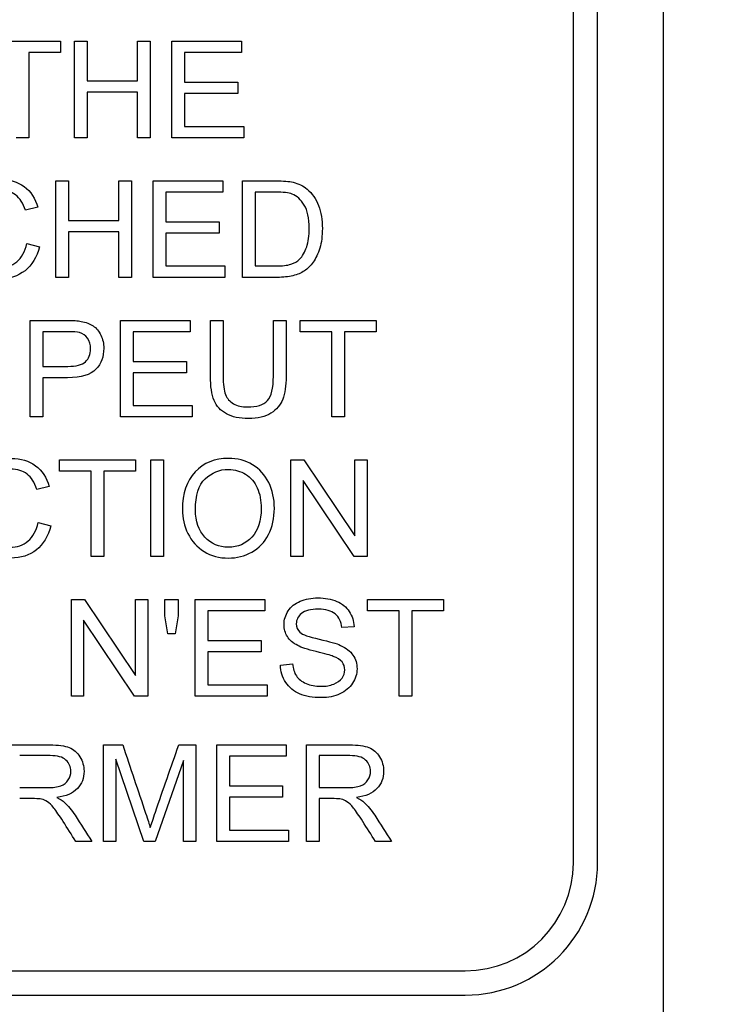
# Model space of a CAD drawing. Header units: inches. Extents: x 2 to 538, y -2 to 358.
# Tile 39 of 119: x 185.964 to 186.618, y 192.18 to 193.112. Entities that reach past the tile are written whole.
import ezdxf
from ezdxf.enums import TextEntityAlignment as Align

# ---------------------------------------------------------------- set-up
doc = ezdxf.new("R2010")
doc.units = ezdxf.units.IN
doc.header["$MEASUREMENT"] = 0
doc.layers.add('Default', color=7, linetype='Continuous')
doc.layers.add('LAB20180', color=7, linetype='Continuous')
doc.styles.add('SEACAD_Times_New_Roman', font='times.ttf')
doc.dimstyles.new('HAMMOND_(STH_-_540x360)', dxfattribs={"dimtxt": 2, "dimasz": 2.5, "dimexe": 1, "dimexo": 1, "dimgap": 0.5, "dimtad": 0, "dimtih": 1, "dimtoh": 1, "dimzin": 0, "dimdsep": 46, "dimtxsty": 'SEACAD_Times_New_Roman', "dimblk1": '_SE_FILLED', "dimblk2": '_SE_FILLED', "dimsah": 1, "dimcen": 1, "dimadec": 0, "dimazin": 0, "dimtfac": 0.8, "dimtofl": 0, "dimtmove": 1, "dimatfit": 3, "dimfxl": 1, "dimtolj": 1, "dimtzin": 0, "dimarcsym": 0})

# ---------------------------------------------------------------- blocks, each defined once
blk = doc.blocks.new('SE')
at = {"layer": 'LAB20180', "color": 7, "linetype": 'Continuous'}
for p, q in [((186.57436, 192.12578), (186.57436, 195.87578)), ((186.48886, 192.31375), (186.48886, 195.68782)), ((186.51186, 192.31375), (186.51186, 195.68782)), ((185.93053, 193.09204), (186.00266, 193.09204)), ((186.00266, 193.09204), (186.00266, 193.08132)), ((186.01599, 193.00056), (186.01599, 193.09204)), ((186.01599, 193.09204), (186.02804, 193.09204)), ((186.02804, 193.09204), (186.02804, 193.05448)), ((186.07569, 193.05448), (186.07569, 193.09204)), ((186.07569, 193.09204), (186.08768, 193.09204)), ((186.08768, 193.09204), (186.08768, 193.00056)), ((186.10832, 193.00056), (186.10832, 193.09204)), ((186.10832, 193.09204), (186.17423, 193.09204)), ((186.17423, 193.09204), (186.17423, 193.08132)), ((186.00266, 193.08132), (185.97265, 193.08132)), ((185.97265, 193.08132), (185.97265, 193.00056)), ((186.17423, 193.08132), (186.12037, 193.08132)), ((186.12037, 193.08132), (186.12037, 193.0532)), ((186.02804, 193.05448), (186.07569, 193.05448)), ((186.12037, 193.0532), (186.17082, 193.0532)), ((186.17082, 193.0532), (186.17082, 193.04243)), ((186.07569, 193.04371), (186.02804, 193.04371)), ((186.02804, 193.04371), (186.02804, 193.00056)), ((186.07569, 193.00056), (186.07569, 193.04371)), ((186.17082, 193.04243), (186.12037, 193.04243)), ((186.12037, 193.04243), (186.12037, 193.01133)), ((186.12037, 193.01133), (186.17636, 193.01133)), ((186.17636, 193.01133), (186.17636, 193.00056)), ((185.97265, 193.00056), (185.9606, 193.00056)), ((186.02804, 193.00056), (186.01599, 193.00056)), ((186.08768, 193.00056), (186.07569, 193.00056)), ((186.17636, 193.00056), (186.10832, 193.00056)), ((185.99821, 192.86833), (185.99821, 192.95981)), ((185.99821, 192.95981), (186.0102, 192.95981)), ((186.0102, 192.95981), (186.0102, 192.92226)), ((186.05792, 192.92226), (186.05792, 192.95981)), ((186.05792, 192.95981), (186.06991, 192.95981)), ((186.06991, 192.95981), (186.06991, 192.86833)), ((186.09054, 192.86833), (186.09054, 192.95981)), ((186.09054, 192.95981), (186.15646, 192.95981)), ((186.15646, 192.95981), (186.15646, 192.9491)), ((186.17533, 192.86833), (186.17533, 192.95981)), ((186.15646, 192.9491), (186.10253, 192.9491)), ((186.10253, 192.9491), (186.10253, 192.92092)), ((186.18738, 192.9491), (186.18738, 192.8791)), ((185.98123, 192.93473), (185.96942, 192.93194)), ((186.0102, 192.92226), (186.05792, 192.92226)), ((186.10253, 192.92092), (186.15299, 192.92092)), ((186.15299, 192.92092), (186.15299, 192.91021)), ((186.05792, 192.91148), (186.0102, 192.91148)), ((186.0102, 192.91148), (186.0102, 192.86833)), ((186.05792, 192.86833), (186.05792, 192.91148)), ((186.15299, 192.91021), (186.10253, 192.91021)), ((186.10253, 192.91021), (186.10253, 192.8791)), ((185.9707, 192.90041), (185.98275, 192.89736)), ((186.10253, 192.8791), (186.15859, 192.8791)), ((186.15859, 192.8791), (186.15859, 192.86833)), ((186.0102, 192.86833), (185.99821, 192.86833)), ((186.06991, 192.86833), (186.05792, 192.86833)), ((186.15859, 192.86833), (186.09054, 192.86833)), ((185.97393, 192.73611), (185.97393, 192.82759)), ((186.05963, 192.73611), (186.05963, 192.82759)), ((186.05963, 192.82759), (186.12554, 192.82759)), ((186.12554, 192.82759), (186.12554, 192.81681)), ((186.14484, 192.82759), (186.15689, 192.82759)), ((186.20454, 192.82759), (186.21653, 192.82759)), ((186.22986, 192.81681), (186.22986, 192.82759)), ((186.22986, 192.82759), (186.30199, 192.82759)), ((186.30199, 192.82759), (186.30199, 192.81681)), ((185.98598, 192.81681), (185.98598, 192.78401)), ((186.12554, 192.81681), (186.07162, 192.81681)), ((186.07162, 192.81681), (186.07162, 192.78869)), ((186.25993, 192.81681), (186.22986, 192.81681)), ((186.25993, 192.73611), (186.25993, 192.81681)), ((186.30199, 192.81681), (186.27198, 192.81681)), ((186.27198, 192.81681), (186.27198, 192.73611)), ((186.07162, 192.78869), (186.12207, 192.78869)), ((186.12207, 192.78869), (186.12207, 192.77798)), ((185.98598, 192.77323), (185.98598, 192.73611)), ((186.12207, 192.77798), (186.07162, 192.77798)), ((186.07162, 192.77798), (186.07162, 192.74682)), ((186.07162, 192.74682), (186.12767, 192.74682)), ((186.12767, 192.74682), (186.12767, 192.73611)), ((185.98598, 192.73611), (185.97393, 192.73611)), ((186.12767, 192.73611), (186.05963, 192.73611)), ((186.27198, 192.73611), (186.25993, 192.73611)), ((186.00165, 192.68459), (186.00165, 192.69536)), ((186.00165, 192.69536), (186.07384, 192.69536)), ((186.07384, 192.69536), (186.07384, 192.68459)), ((186.08838, 192.60388), (186.08838, 192.69536)), ((186.08838, 192.69536), (186.10043, 192.69536)), ((186.10043, 192.69536), (186.10043, 192.60388)), ((186.22107, 192.60388), (186.22107, 192.69536)), ((186.22107, 192.69536), (186.23348, 192.69536)), ((186.23348, 192.69536), (186.28187, 192.62342)), ((186.28187, 192.62342), (186.28187, 192.69536)), ((186.28187, 192.69536), (186.29344, 192.69536)), ((186.29344, 192.69536), (186.29344, 192.60388)), ((186.03172, 192.68459), (186.00165, 192.68459)), ((186.03172, 192.60388), (186.03172, 192.68459)), ((186.07384, 192.68459), (186.04377, 192.68459)), ((186.04377, 192.68459), (186.04377, 192.60388)), ((185.99204, 192.67022), (185.98023, 192.66743)), ((186.28102, 192.60388), (186.23269, 192.67576)), ((186.23269, 192.67576), (186.23269, 192.60388)), ((185.98151, 192.63596), (185.9935, 192.63292)), ((186.04377, 192.60388), (186.03172, 192.60388)), ((186.10043, 192.60388), (186.08838, 192.60388)), ((186.23269, 192.60388), (186.22107, 192.60388)), ((186.29344, 192.60388), (186.28102, 192.60388)), ((186.013, 192.47166), (186.013, 192.56314)), ((186.013, 192.56314), (186.02542, 192.56314)), ((186.02542, 192.56314), (186.07381, 192.4912)), ((186.07381, 192.4912), (186.07381, 192.56314)), ((186.07381, 192.56314), (186.08537, 192.56314)), ((186.08537, 192.56314), (186.08537, 192.47166)), ((186.1015, 192.5478), (186.1015, 192.56314)), ((186.1015, 192.56314), (186.11434, 192.56314)), ((186.11434, 192.56314), (186.11434, 192.5478)), ((186.13047, 192.47166), (186.13047, 192.56314)), ((186.13047, 192.56314), (186.19639, 192.56314)), ((186.19639, 192.56314), (186.19639, 192.55236)), ((186.29365, 192.55236), (186.29365, 192.56314)), ((186.29365, 192.56314), (186.36577, 192.56314)), ((186.36577, 192.56314), (186.36577, 192.55236)), ((186.10436, 192.5307), (186.1015, 192.5478)), ((186.11434, 192.5478), (186.11136, 192.5307)), ((186.19639, 192.55236), (186.14246, 192.55236)), ((186.14246, 192.55236), (186.14246, 192.52424)), ((186.32372, 192.55236), (186.29365, 192.55236)), ((186.32372, 192.47166), (186.32372, 192.55236)), ((186.36577, 192.55236), (186.33571, 192.55236)), ((186.33571, 192.55236), (186.33571, 192.47166)), ((186.07295, 192.47166), (186.02463, 192.54354)), ((186.02463, 192.54354), (186.02463, 192.47166)), ((186.28099, 192.53733), (186.26936, 192.53648)), ((186.11136, 192.5307), (186.10436, 192.5307)), ((186.14246, 192.52424), (186.19292, 192.52424)), ((186.19292, 192.52424), (186.19292, 192.51353)), ((186.19292, 192.51353), (186.14246, 192.51353)), ((186.14246, 192.51353), (186.14246, 192.48237)), ((186.21118, 192.50106), (186.22256, 192.50215)), ((186.14246, 192.48237), (186.19852, 192.48237)), ((186.19852, 192.48237), (186.19852, 192.47166)), ((186.02463, 192.47166), (186.013, 192.47166)), ((186.08537, 192.47166), (186.07295, 192.47166)), ((186.19852, 192.47166), (186.13047, 192.47166)), ((186.33571, 192.47166), (186.32372, 192.47166)), ((186.04362, 192.33383), (186.04362, 192.42531)), ((186.04362, 192.42531), (186.06169, 192.42531)), ((186.11477, 192.42531), (186.13084, 192.42531)), ((186.13084, 192.42531), (186.13084, 192.33383)), ((186.1508, 192.33383), (186.1508, 192.42531)), ((186.1508, 192.42531), (186.21672, 192.42531)), ((186.21672, 192.42531), (186.21672, 192.41454)), ((186.23601, 192.33383), (186.23601, 192.42531)), ((186.08166, 192.33383), (186.05524, 192.41174)), ((186.05524, 192.41174), (186.05524, 192.33383)), ((186.11921, 192.41046), (186.09231, 192.33383)), ((186.11921, 192.33383), (186.11921, 192.41046)), ((186.21672, 192.41454), (186.16279, 192.41454)), ((186.16279, 192.41454), (186.16279, 192.38642)), ((186.24806, 192.41521), (186.24806, 192.3849)), ((186.16279, 192.38642), (186.21325, 192.38642)), ((186.21325, 192.38642), (186.21325, 192.37571)), ((186.21325, 192.37571), (186.16279, 192.37571)), ((186.16279, 192.37571), (186.16279, 192.34455)), ((186.24806, 192.37443), (186.24806, 192.33383)), ((186.16279, 192.34455), (186.21885, 192.34455)), ((186.21885, 192.34455), (186.21885, 192.33383)), ((186.03236, 192.33383), (186.0172, 192.33383)), ((186.05524, 192.33383), (186.04362, 192.33383)), ((186.09231, 192.33383), (186.08166, 192.33383)), ((186.13084, 192.33383), (186.11921, 192.33383)), ((186.21885, 192.33383), (186.1508, 192.33383)), ((186.24806, 192.33383), (186.23601, 192.33383)), ((186.31641, 192.33383), (186.30126, 192.33383)), ((184.51232, 192.21128), (186.38639, 192.21128)), ((184.51232, 192.18828), (186.38639, 192.18828))]:
    blk.add_line(p, q, dxfattribs=at)
for radius in [0.10247, 0.12547]:
    blk.add_arc((186.38639, 192.31375), radius, 270, 0, dxfattribs=at)
for points, knots in [([(185.98275, 192.89736), (185.9802, 192.88744), (185.97563, 192.87984), (185.96906, 192.87466), (185.96246, 192.86947), (185.95445, 192.86681), (185.9351, 192.86681), (185.92712, 192.86882), (185.92092, 192.87284), (185.91475, 192.87683), (185.91008, 192.88264), (185.90363, 192.89785), (185.90205, 192.90601), (185.90205, 192.92427), (185.90387, 192.93254), (185.90746, 192.93966), (185.91104, 192.94676), (185.91629, 192.95208), (185.92299, 192.95579), (185.92965, 192.95949), (185.93711, 192.96133), (185.95433, 192.96133), (185.962, 192.95896), (185.96821, 192.95433), (185.97448, 192.94966), (185.9788, 192.94313), (185.98123, 192.93473)], [0, 0, 0, 0, 0.109802, 0.109802, 0.109802, 0.2115, 0.2115, 0.317109, 0.317109, 0.317109, 0.414182, 0.414182, 0.511255, 0.511255, 0.616417, 0.616417, 0.616417, 0.708863, 0.708863, 0.708863, 0.799198, 0.799198, 0.902536, 0.902536, 0.902536, 1, 1, 1, 1]), ([(186.17533, 192.95981), (186.18582, 192.95981), (186.19631, 192.95981), (186.2068, 192.95981), (186.21392, 192.95981), (186.21939, 192.95938), (186.22311, 192.95847), (186.22832, 192.95719), (186.23278, 192.95506), (186.2365, 192.95196), (186.24133, 192.94792), (186.24496, 192.94265), (186.24733, 192.93632), (186.24972, 192.92993), (186.25092, 192.92268), (186.25092, 192.90759), (186.25013, 192.90144), (186.24684, 192.89073), (186.24477, 192.88629), (186.24222, 192.88276), (186.23968, 192.87926), (186.23692, 192.87649), (186.23394, 192.87448), (186.23092, 192.87244), (186.22725, 192.87095), (186.22299, 192.86991), (186.21871, 192.86888), (186.21386, 192.86833), (186.20832, 192.86833), (186.19732, 192.86833), (186.18632, 192.86833), (186.17533, 192.86833)], [0, 0, 0, 0, 0.15036, 0.15036, 0.15036, 0.22873, 0.22873, 0.22873, 0.30051, 0.30051, 0.30051, 0.392465, 0.392465, 0.392465, 0.489927, 0.489927, 0.574199, 0.574199, 0.658471, 0.658471, 0.658471, 0.714696, 0.714696, 0.714696, 0.771705, 0.771705, 0.771705, 0.842381, 0.842381, 0.842381, 1, 1, 1, 1]), ([(185.96942, 192.93194), (185.96729, 192.93857), (185.96425, 192.94338), (185.96017, 192.94642), (185.95613, 192.94943), (185.95104, 192.95099), (185.9379, 192.95099), (185.93205, 192.94928), (185.92256, 192.94259), (185.91927, 192.93802), (185.91732, 192.93236), (185.91538, 192.92672), (185.91446, 192.92086), (185.91446, 192.90704), (185.91562, 192.90022), (185.92012, 192.88866), (185.92365, 192.88428), (185.92846, 192.88142), (185.93323, 192.87858), (185.93838, 192.87716), (185.95074, 192.87716), (185.95646, 192.8791), (185.96121, 192.883), (185.96592, 192.88687), (185.96906, 192.89274), (185.9707, 192.90041)], [0, 0, 0, 0, 0.096903, 0.096903, 0.096903, 0.183737, 0.183737, 0.284464, 0.284464, 0.385192, 0.385192, 0.385192, 0.471434, 0.471434, 0.582939, 0.582939, 0.694445, 0.694445, 0.694445, 0.782104, 0.782104, 0.887866, 0.887866, 0.887866, 1, 1, 1, 1]), ([(186.18738, 192.8791), (186.19389, 192.8791), (186.2004, 192.8791), (186.20692, 192.8791), (186.21294, 192.8791), (186.21769, 192.87965), (186.2211, 192.88075), (186.22456, 192.88186), (186.22731, 192.88343), (186.22931, 192.8855), (186.23216, 192.88843), (186.23443, 192.89225), (186.23607, 192.89712), (186.23769, 192.90192), (186.23844, 192.90783), (186.23844, 192.92433), (186.23692, 192.93169), (186.23376, 192.93687), (186.23062, 192.94199), (186.22676, 192.94545), (186.22225, 192.94721), (186.21904, 192.94847), (186.21379, 192.94904), (186.20661, 192.9491), (186.2002, 192.94915), (186.19379, 192.9491), (186.18738, 192.9491)], [0, 0, 0, 0, 0.131505, 0.131505, 0.131505, 0.227953, 0.227953, 0.227953, 0.292471, 0.292471, 0.292471, 0.383731, 0.383731, 0.383731, 0.499097, 0.499097, 0.657978, 0.657978, 0.657978, 0.764008, 0.764008, 0.764008, 0.870543, 0.870543, 0.870543, 1, 1, 1, 1]), ([(185.97393, 192.82759), (185.98543, 192.82759), (185.99694, 192.82759), (186.00844, 192.82759), (186.01452, 192.82759), (186.01915, 192.82728), (186.02232, 192.82667), (186.02679, 192.82581), (186.03059, 192.82448), (186.03364, 192.82241), (186.03671, 192.82032), (186.03911, 192.81736), (186.04094, 192.81359), (186.0428, 192.80974), (186.04374, 192.80561), (186.04374, 192.79332), (186.04124, 192.78669), (186.03631, 192.78133), (186.03133, 192.77591), (186.02238, 192.77323), (186.00941, 192.77323), (186.0016, 192.77323), (185.99379, 192.77323), (185.98598, 192.77323)], [0, 0, 0, 0, 0.216971, 0.216971, 0.216971, 0.304522, 0.304522, 0.304522, 0.381097, 0.381097, 0.381097, 0.453965, 0.453965, 0.453965, 0.533539, 0.533539, 0.671179, 0.671179, 0.671179, 0.852672, 0.852672, 0.852672, 1, 1, 1, 1]), ([(186.21653, 192.82759), (186.21653, 192.80998), (186.21653, 192.79237), (186.21653, 192.77476), (186.21653, 192.76557), (186.21556, 192.75826), (186.21343, 192.75285), (186.21131, 192.74745), (186.20765, 192.74305), (186.20223, 192.7397), (186.19679, 192.73633), (186.18969, 192.73459), (186.17241, 192.73459), (186.16541, 192.73605), (186.15999, 192.73903), (186.15455, 192.74202), (186.15068, 192.74621), (186.14837, 192.75181), (186.14604, 192.75743), (186.14484, 192.76508), (186.14484, 192.77476), (186.14484, 192.79237), (186.14484, 192.80998), (186.14484, 192.82759)], [0, 0, 0, 0, 0.229399, 0.229399, 0.229399, 0.32602, 0.32602, 0.32602, 0.402375, 0.402375, 0.402375, 0.498845, 0.498845, 0.592634, 0.592634, 0.592634, 0.669183, 0.669183, 0.669183, 0.770619, 0.770619, 0.770619, 1, 1, 1, 1]), ([(186.21653, 192.82759), (186.21653, 192.80998), (186.21653, 192.79237), (186.21653, 192.77476), (186.21653, 192.76557), (186.21556, 192.75826), (186.21343, 192.75285), (186.21131, 192.74745), (186.20765, 192.74305), (186.20223, 192.7397), (186.19679, 192.73633), (186.18969, 192.73459), (186.17241, 192.73459), (186.16541, 192.73605), (186.15999, 192.73903), (186.15455, 192.74202), (186.15068, 192.74621), (186.14837, 192.75181), (186.14604, 192.75743), (186.14484, 192.76508), (186.14484, 192.77476), (186.14484, 192.79237), (186.14484, 192.80998), (186.14484, 192.82759)], [0, 0, 0, 0, 0.229399, 0.229399, 0.229399, 0.32602, 0.32602, 0.32602, 0.402375, 0.402375, 0.402375, 0.498845, 0.498845, 0.592634, 0.592634, 0.592634, 0.669183, 0.669183, 0.669183, 0.770619, 0.770619, 0.770619, 1, 1, 1, 1]), ([(186.15689, 192.82759), (186.15689, 192.81), (186.15689, 192.79241), (186.15689, 192.77482), (186.15689, 192.7669), (186.15762, 192.76106), (186.16054, 192.75351), (186.16309, 192.75065), (186.16669, 192.74858), (186.17025, 192.74653), (186.17466, 192.74554), (186.18878, 192.74554), (186.19511, 192.74755), (186.19888, 192.75157), (186.20269, 192.75562), (186.20454, 192.76337), (186.20454, 192.77482), (186.20454, 192.79241), (186.20454, 192.81), (186.20454, 192.82759)], [0, 0, 0, 0, 0.272425, 0.272425, 0.272425, 0.3487, 0.3487, 0.424974, 0.424974, 0.424974, 0.489634, 0.489634, 0.601458, 0.601458, 0.601458, 0.727547, 0.727547, 0.727547, 1, 1, 1, 1]), ([(186.15689, 192.82759), (186.15689, 192.81), (186.15689, 192.79241), (186.15689, 192.77482), (186.15689, 192.7669), (186.15762, 192.76106), (186.16054, 192.75351), (186.16309, 192.75065), (186.16669, 192.74858), (186.17025, 192.74653), (186.17466, 192.74554), (186.18878, 192.74554), (186.19511, 192.74755), (186.19888, 192.75157), (186.20269, 192.75562), (186.20454, 192.76337), (186.20454, 192.77482), (186.20454, 192.79241), (186.20454, 192.81), (186.20454, 192.82759)], [0, 0, 0, 0, 0.272425, 0.272425, 0.272425, 0.3487, 0.3487, 0.424974, 0.424974, 0.424974, 0.489634, 0.489634, 0.601458, 0.601458, 0.601458, 0.727547, 0.727547, 0.727547, 1, 1, 1, 1]), ([(185.98598, 192.78401), (185.99387, 192.78401), (186.00176, 192.78401), (186.00966, 192.78401), (186.01751, 192.78401), (186.02305, 192.78547), (186.02962, 192.79131), (186.03126, 192.79539), (186.03126, 192.80458), (186.03029, 192.80787), (186.0284, 192.81061), (186.0265, 192.81337), (186.0239, 192.81511), (186.02073, 192.81602), (186.01868, 192.81662), (186.01489, 192.81681), (186.00941, 192.81681), (186.0016, 192.81681), (185.99379, 192.81681), (185.98598, 192.81681)], [0, 0, 0, 0, 0.215563, 0.215563, 0.215563, 0.355571, 0.355571, 0.495578, 0.495578, 0.59581, 0.59581, 0.59581, 0.683087, 0.683087, 0.683087, 0.786632, 0.786632, 0.786632, 1, 1, 1, 1]), ([(185.9935, 192.63292), (185.991, 192.62293), (185.98644, 192.61539), (185.97986, 192.61015), (185.97332, 192.60494), (185.96519, 192.60236), (185.94584, 192.60236), (185.93787, 192.60437), (185.93166, 192.60839), (185.92552, 192.61236), (185.92082, 192.61819), (185.91437, 192.6334), (185.91279, 192.64156), (185.91279, 192.65982), (185.91462, 192.66809), (185.91827, 192.67515), (185.92193, 192.68224), (185.92703, 192.68763), (185.93373, 192.69134), (185.94044, 192.69507), (185.94785, 192.69682), (185.96507, 192.69682), (185.97274, 192.69451), (185.97895, 192.68988), (185.98523, 192.68521), (185.98954, 192.67868), (185.99204, 192.67022)], [0, 0, 0, 0, 0.109878, 0.109878, 0.109878, 0.211634, 0.211634, 0.317305, 0.317305, 0.317305, 0.414299, 0.414299, 0.511293, 0.511293, 0.616369, 0.616369, 0.616369, 0.70875, 0.70875, 0.70875, 0.798999, 0.798999, 0.902239, 0.902239, 0.902239, 1, 1, 1, 1]), ([(186.11827, 192.64837), (186.11827, 192.66353), (186.12235, 192.6754), (186.13044, 192.68398), (186.13856, 192.69259), (186.14907, 192.69682), (186.17031, 192.69682), (186.17792, 192.69481), (186.19143, 192.68678), (186.19654, 192.68112), (186.20013, 192.67394), (186.20371, 192.66678), (186.20543, 192.6586), (186.20543, 192.64016), (186.20354, 192.63188), (186.19611, 192.61727), (186.19082, 192.61173), (186.184, 192.60802), (186.17711, 192.60427), (186.16976, 192.60236), (186.15327, 192.60236), (186.1456, 192.60443), (186.13208, 192.61271), (186.12697, 192.61837), (186.1235, 192.62561), (186.12007, 192.63278), (186.11827, 192.64034), (186.11827, 192.64837)], [0, 0, 0, 0, 0.133484, 0.133484, 0.133484, 0.256502, 0.256502, 0.33696, 0.33696, 0.417418, 0.417418, 0.417418, 0.501976, 0.501976, 0.588225, 0.588225, 0.674475, 0.674475, 0.674475, 0.751467, 0.751467, 0.834973, 0.834973, 0.91848, 0.91848, 0.91848, 1, 1, 1, 1]), ([(185.98023, 192.66743), (185.9781, 192.67406), (185.97499, 192.67893), (185.97098, 192.68197), (185.96692, 192.68504), (185.96185, 192.68654), (185.9487, 192.68654), (185.9428, 192.68483), (185.93805, 192.68148), (185.93331, 192.67815), (185.93001, 192.67357), (185.92813, 192.66791), (185.92622, 192.66218), (185.92521, 192.65635), (185.92521, 192.64259), (185.92636, 192.63578), (185.92862, 192.62999), (185.93089, 192.62416), (185.9344, 192.61983), (185.93921, 192.61697), (185.94397, 192.61413), (185.94919, 192.61265), (185.96148, 192.61265), (185.96726, 192.61459), (185.97195, 192.61855), (185.97661, 192.62248), (185.9798, 192.62823), (185.98151, 192.63596)], [0, 0, 0, 0, 0.097061, 0.097061, 0.097061, 0.187506, 0.187506, 0.290488, 0.290488, 0.290488, 0.385323, 0.385323, 0.385323, 0.479148, 0.479148, 0.599511, 0.599511, 0.599511, 0.694367, 0.694367, 0.694367, 0.781551, 0.781551, 0.887897, 0.887897, 0.887897, 1, 1, 1, 1]), ([(186.13068, 192.64813), (186.13068, 192.63711), (186.13367, 192.62847), (186.14547, 192.61581), (186.15284, 192.61265), (186.17085, 192.61265), (186.17834, 192.61587), (186.18418, 192.62226), (186.19, 192.62862), (186.19295, 192.63766), (186.19295, 192.65683), (186.19173, 192.66335), (186.18924, 192.66889), (186.18673, 192.67445), (186.18303, 192.67868), (186.17822, 192.68173), (186.17337, 192.6848), (186.16799, 192.68629), (186.16197, 192.68635), (186.15345, 192.68644), (186.14608, 192.68337), (186.13994, 192.67753), (186.13376, 192.67166), (186.13068, 192.66183), (186.13068, 192.64813)], [0, 0, 0, 0, 0.119188, 0.119188, 0.238375, 0.238375, 0.359185, 0.359185, 0.359185, 0.4976, 0.4976, 0.585095, 0.585095, 0.585095, 0.663975, 0.663975, 0.663975, 0.742633, 0.742633, 0.742633, 0.854562, 0.854562, 0.854562, 1, 1, 1, 1]), ([(186.22256, 192.50215), (186.22311, 192.49753), (186.22438, 192.49369), (186.22633, 192.49077), (186.22831, 192.48781), (186.23138, 192.48541), (186.23966, 192.48176), (186.24435, 192.48085), (186.25415, 192.48085), (186.25816, 192.48152), (186.26522, 192.48432), (186.2679, 192.4862), (186.26961, 192.48864), (186.27128, 192.49103), (186.27216, 192.49363), (186.27216, 192.49929), (186.27131, 192.50179), (186.2679, 192.50605), (186.26516, 192.50781), (186.26133, 192.50927), (186.25888, 192.51021), (186.25348, 192.51171), (186.24514, 192.51372), (186.23674, 192.51574), (186.2309, 192.51767), (186.22755, 192.51944), (186.22317, 192.52175), (186.21994, 192.52455), (186.21568, 192.53137), (186.21465, 192.53514), (186.21465, 192.54396), (186.21592, 192.54829), (186.22116, 192.55632), (186.22499, 192.55936), (186.22998, 192.56149), (186.23495, 192.56361), (186.24057, 192.5646), (186.25348, 192.5646), (186.25944, 192.5635), (186.26462, 192.56131), (186.26974, 192.55914), (186.27375, 192.55596), (186.27648, 192.55169), (186.27921, 192.54745), (186.28075, 192.54269), (186.28099, 192.53733)], [0, 0, 0, 0, 0.049955, 0.049955, 0.049955, 0.102828, 0.102828, 0.155702, 0.155702, 0.202977, 0.202977, 0.250252, 0.250252, 0.250252, 0.287071, 0.287071, 0.323107, 0.323107, 0.359143, 0.359143, 0.359143, 0.428482, 0.428482, 0.428482, 0.505003, 0.505003, 0.505003, 0.558514, 0.558514, 0.612025, 0.612025, 0.669359, 0.669359, 0.726692, 0.726692, 0.726692, 0.796428, 0.796428, 0.873067, 0.873067, 0.873067, 0.937109, 0.937109, 0.937109, 1, 1, 1, 1]), ([(186.26936, 192.53648), (186.26876, 192.5422), (186.26669, 192.54652), (186.26303, 192.5495), (186.25948, 192.5524), (186.25415, 192.55389), (186.23991, 192.55389), (186.23455, 192.55255), (186.2312, 192.54981), (186.22792, 192.54712), (186.22621, 192.5439), (186.22621, 192.53684), (186.22743, 192.53417), (186.22974, 192.53204), (186.23209, 192.52987), (186.23814, 192.52778), (186.24794, 192.52552), (186.25773, 192.52327), (186.26449, 192.52138), (186.26815, 192.51968), (186.27348, 192.51719), (186.2774, 192.51414), (186.27995, 192.51043), (186.28254, 192.50667), (186.28379, 192.50233), (186.28379, 192.4926), (186.28239, 192.48797), (186.27959, 192.48371), (186.27681, 192.47948), (186.27283, 192.4761), (186.2676, 192.47373), (186.26239, 192.47137), (186.25658, 192.47014), (186.24179, 192.47014), (186.23491, 192.47135), (186.22931, 192.47373), (186.22369, 192.47611), (186.21939, 192.47975), (186.21623, 192.48462), (186.21307, 192.48948), (186.21136, 192.49491), (186.21118, 192.50106)], [0, 0, 0, 0, 0.061312, 0.061312, 0.061312, 0.129301, 0.129301, 0.199655, 0.199655, 0.199655, 0.244565, 0.244565, 0.283681, 0.283681, 0.283681, 0.363923, 0.363923, 0.363923, 0.45074, 0.45074, 0.45074, 0.513304, 0.513304, 0.513304, 0.571679, 0.571679, 0.630054, 0.630054, 0.630054, 0.695239, 0.695239, 0.695239, 0.766446, 0.766446, 0.856951, 0.856951, 0.856951, 0.928217, 0.928217, 0.928217, 1, 1, 1, 1]), ([(185.95196, 192.42531), (185.96545, 192.42531), (185.97894, 192.42531), (185.99243, 192.42531), (186.00059, 192.42531), (186.00673, 192.42446), (186.01526, 192.42117), (186.01866, 192.41825), (186.02116, 192.41411), (186.02367, 192.40995), (186.02499, 192.40535), (186.02499, 192.39385), (186.02286, 192.38837), (186.01446, 192.37948), (186.00801, 192.37668), (185.99925, 192.37547)], [0, 0, 0, 0, 0.318575, 0.318575, 0.318575, 0.446337, 0.446337, 0.5741, 0.5741, 0.5741, 0.692086, 0.692086, 0.846043, 0.846043, 1, 1, 1, 1]), ([(186.06169, 192.42531), (186.06894, 192.40373), (186.07618, 192.38214), (186.08342, 192.36055), (186.08544, 192.35455), (186.08683, 192.34996), (186.08774, 192.34698)], [0, 0, 0, 0, 0.827448, 0.827448, 0.827448, 1, 1, 1, 1]), ([(186.08774, 192.34698), (186.08884, 192.35033), (186.09048, 192.3552), (186.09267, 192.36165), (186.0999, 192.38292), (186.1074, 192.40409), (186.11477, 192.42531)], [0, 0, 0, 0, 0.186749, 0.186749, 0.186749, 1, 1, 1, 1]), ([(186.23601, 192.42531), (186.2495, 192.42531), (186.26299, 192.42531), (186.27648, 192.42531), (186.28464, 192.42531), (186.29079, 192.42446), (186.29931, 192.42117), (186.30272, 192.41825), (186.30521, 192.41411), (186.30772, 192.40995), (186.30905, 192.40535), (186.30905, 192.39385), (186.30692, 192.38837), (186.29852, 192.37948), (186.29207, 192.37668), (186.2833, 192.37547)], [0, 0, 0, 0, 0.318575, 0.318575, 0.318575, 0.446337, 0.446337, 0.5741, 0.5741, 0.5741, 0.692086, 0.692086, 0.846043, 0.846043, 1, 1, 1, 1]), ([(185.96401, 192.3849), (185.97267, 192.3849), (185.98133, 192.3849), (185.99, 192.3849), (185.99554, 192.3849), (185.99986, 192.38545), (186.00606, 192.38776), (186.00844, 192.38959), (186.01008, 192.39214), (186.0117, 192.39466), (186.01252, 192.39738), (186.01252, 192.40468), (186.01093, 192.40821), (186.00783, 192.41101), (186.00469, 192.41384), (185.99967, 192.41521), (185.99292, 192.41521), (185.98328, 192.41521), (185.97364, 192.41521), (185.96401, 192.41521)], [0, 0, 0, 0, 0.228458, 0.228458, 0.228458, 0.326582, 0.326582, 0.424707, 0.424707, 0.424707, 0.499017, 0.499017, 0.606691, 0.606691, 0.606691, 0.745818, 0.745818, 0.745818, 1, 1, 1, 1]), ([(186.24806, 192.3849), (186.25672, 192.3849), (186.26539, 192.3849), (186.27405, 192.3849), (186.27959, 192.3849), (186.28391, 192.38545), (186.29012, 192.38776), (186.29249, 192.38959), (186.29414, 192.39214), (186.29575, 192.39466), (186.29657, 192.39738), (186.29657, 192.40468), (186.29499, 192.40821), (186.29188, 192.41101), (186.28875, 192.41384), (186.28373, 192.41521), (186.27697, 192.41521), (186.26733, 192.41521), (186.2577, 192.41521), (186.24806, 192.41521)], [0, 0, 0, 0, 0.228458, 0.228458, 0.228458, 0.326582, 0.326582, 0.424707, 0.424707, 0.424707, 0.499017, 0.499017, 0.606691, 0.606691, 0.606691, 0.745818, 0.745818, 0.745818, 1, 1, 1, 1]), ([(186.0172, 192.33383), (186.01319, 192.34018), (186.00917, 192.34653), (186.00515, 192.35288), (186.00167, 192.35839), (185.9987, 192.36256), (185.99639, 192.36548), (185.9941, 192.36838), (185.99207, 192.37041), (185.99024, 192.37157), (185.98846, 192.3727), (185.98665, 192.37352), (185.98476, 192.37394), (185.98337, 192.37426), (185.98117, 192.37437), (185.97801, 192.37443), (185.97334, 192.37452), (185.96867, 192.37443), (185.96401, 192.37443)], [0, 0, 0, 0, 0.307258, 0.307258, 0.307258, 0.516542, 0.516542, 0.516542, 0.634961, 0.634961, 0.634961, 0.716737, 0.716737, 0.716737, 0.809187, 0.809187, 0.809187, 1, 1, 1, 1]), ([(185.99925, 192.37547), (186.00241, 192.37394), (186.00485, 192.37236), (186.00649, 192.3709), (186.01006, 192.36772), (186.01337, 192.3636), (186.01653, 192.35873), (186.02189, 192.35048), (186.02708, 192.34213), (186.03236, 192.33383)], [0, 0, 0, 0, 0.159282, 0.159282, 0.159282, 0.452857, 0.452857, 0.452857, 1, 1, 1, 1]), ([(186.30126, 192.33383), (186.29724, 192.34018), (186.29322, 192.34653), (186.28921, 192.35288), (186.28572, 192.35839), (186.28275, 192.36256), (186.28044, 192.36548), (186.27815, 192.36838), (186.27612, 192.37041), (186.27429, 192.37157), (186.27251, 192.3727), (186.2707, 192.37352), (186.26882, 192.37394), (186.26742, 192.37426), (186.26522, 192.37437), (186.26206, 192.37443), (186.2574, 192.37452), (186.25273, 192.37443), (186.24806, 192.37443)], [0, 0, 0, 0, 0.307258, 0.307258, 0.307258, 0.516542, 0.516542, 0.516542, 0.634961, 0.634961, 0.634961, 0.716737, 0.716737, 0.716737, 0.809187, 0.809187, 0.809187, 1, 1, 1, 1]), ([(186.2833, 192.37547), (186.28647, 192.37394), (186.2889, 192.37236), (186.29054, 192.3709), (186.29412, 192.36772), (186.29742, 192.3636), (186.30059, 192.35873), (186.30595, 192.35048), (186.31114, 192.34213), (186.31641, 192.33383)], [0, 0, 0, 0, 0.159282, 0.159282, 0.159282, 0.452857, 0.452857, 0.452857, 1, 1, 1, 1])]:
    blk.add_open_spline(points, degree=3, knots=knots, dxfattribs=at)
blk = doc.blocks.new('DMBLK4916')
at = {"layer": 'Default', "linetype": 'Continuous'}
for points in [[(198.08007, 206.20009), (197.6634, 208.70009), (197.24673, 206.20009)], [(198.08007, 191.23028), (197.24673, 191.23028), (197.6634, 188.73028)]]:
    blk.add_hatch(color=7, dxfattribs=at).paths.add_polyline_path(points)
at = {"layer": 'Default', "color": 7, "linetype": 'Continuous'}
for p, q in [((191.29736, 208.70009), (198.6634, 208.70009)), ((197.6634, 208.70009), (197.6634, 200.41519)), ((197.6634, 197.71519), (197.6634, 188.73028)), ((186.53936, 188.73028), (198.6634, 188.73028))]:
    blk.add_line(p, q, dxfattribs=at)
at = {"layer": 'Default', "color": 7, "linetype": 'Continuous', "style": 'SEACAD_Times_New_Roman'}
blk.add_text('19.97', height=2, dxfattribs=at).set_placement((194.25108, 199.71519), align=Align.TOP_LEFT)
blk = doc.blocks.new('_SE_FILLED')
at = {"color": 0}
blk.add_line((0, 0), (-1, 0), dxfattribs=at)
blk.add_solid([(0, 0), (-1, -0.1665), (-1, 0.1665), (0, 0)], dxfattribs=at)
blk = doc.blocks.new('DMBLK4920')
at = {"layer": 'Default', "linetype": 'Continuous'}
for points in [[(160.86666, 225.91778), (161.69999, 225.91778), (161.28332, 228.41778)], [(160.86666, 151.54278), (161.28332, 149.04278), (161.69999, 151.54278)]]:
    blk.add_hatch(color=7, dxfattribs=at).paths.add_polyline_path(points)
at = {"layer": 'Default', "color": 7, "linetype": 'Continuous'}
for p, q in [((161.28332, 228.41778), (161.28332, 190.43028)), ((161.28332, 184.73028), (161.28332, 149.04278))]:
    blk.add_line(p, q, dxfattribs=at)
at = {"layer": 'Default', "color": 7, "linetype": 'Continuous', "style": 'SEACAD_Times_New_Roman'}
for s, p in [('79.38', (157.871, 189.73028)), ('TYP', (158.48712, 186.73028))]:
    blk.add_text(s, height=2, dxfattribs=at).set_placement(p, align=Align.TOP_LEFT)

msp = doc.modelspace()

# ---------------------------------------------------------------- block references
at = {"layer": 'Default'}
msp.add_blockref('SE', (0, 0), dxfattribs=at)

# ---------------------------------------------------------------- dimensions: what is measured, and where the dimension line sits
at = {"layer": 'Default', "color": 7, "linetype": 'Continuous'}
for base, p1, p2, angle, text, picture, middle, dimtype in [((161.2833245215, 228.4177817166), (188.4510253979, 228.4177817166), (188.4493587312, 149.0427817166), 269.998796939, '\\A1;<>\\PTYP', 'DMBLK4920', (161.2833245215, 188.7302824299), 161), ((197.6634, 188.73028), (190.29736, 208.70009), (185.53936, 188.73028), 90, '\\A1;<>', 'DMBLK4916', (197.6634, 198.71519), 160)]:
    dim = msp.add_linear_dim(base=base, p1=p1, p2=p2, angle=angle, text=text, dimstyle='HAMMOND_(STH_-_540x360)', override={"dimtmove": 0}, dxfattribs=at)
    dim.commit()
    dim.dimension.update_dxf_attribs({"geometry": picture, "text_midpoint": middle, "dimtype": dimtype})

doc.saveas('drawing.dxf')
